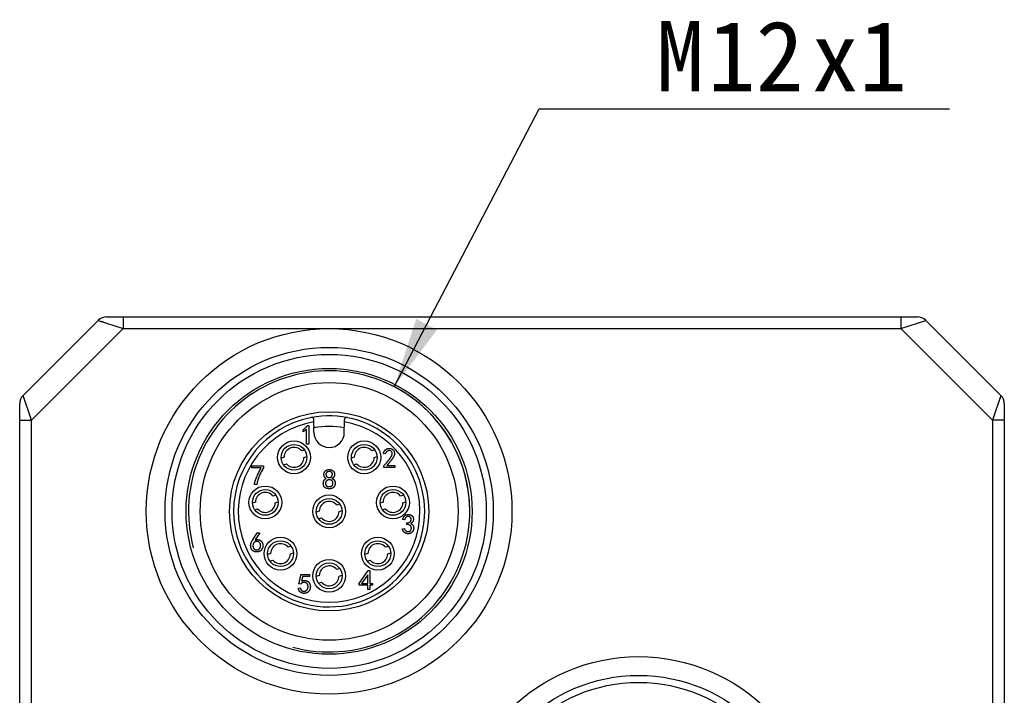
# Model space of a CAD drawing. Header units: millimetres. Extents: x 93 to 383, y 71 to 267.
# Tile 5 of 5: x 322 to 364, y 234 to 263. Entities that reach past the tile are written whole.
import ezdxf

# ---------------------------------------------------------------- set-up
doc = ezdxf.new("R2010")
doc.units = ezdxf.units.MM
doc.header["$LTSCALE"] = 23.1
doc.layers.get('0').update_dxf_attribs({"linetype": 'CONTINUOUS'})
doc.layers.add('00_COMPONENTS', color=7, linetype='CONTINUOUS')
doc.layers.add('51__DRAFT_DIMS', color=7, linetype='CONTINUOUS')
doc.styles.get("Standard").update_dxf_attribs({"font": 'simfang.ttf'})
doc.dimstyles.new('DIMSTYLE_6', dxfattribs={"dimtxt": 3, "dimasz": 3, "dimexe": 2.5, "dimexo": 0.5, "dimtad": 1, "dimdsep": 46, "dimtxsty": 'STANDARD', "dimblk": '_FILLED', "dimblk1": '_FILLED', "dimblk2": '_FILLED', "dimcen": 0.09, "dimclrt": 3, "dimazin": 2, "dimtp": 0.2, "dimtm": 0.2, "dimtfac": 1, "dimtofl": 0, "dimtmove": 0, "dimatfit": 1, "dimldrblk": '_FILLED', "dimfxl": 1, "dimtolj": 1, "dimarcsym": 0})

# ---------------------------------------------------------------- blocks, each defined once
blk = doc.blocks.new('_FILLED')
at = {"color": 0, "linetype": 'ByBlock'}
blk.add_solid([(0, 0), (-1, 0.167), (-1, -0.167)], dxfattribs=at)
blk = doc.blocks.new('*D24')
at = {"layer": '51__DRAFT_DIMS', "color": 4}
for p, q in [((338.315, 247.278), (344.496, 259.139)), ((344.496, 259.139), (347.996, 259.139)), ((347.996, 259.139), (362.011, 259.139))]:
    blk.add_line(p, q, dxfattribs=at)
at = {"layer": '51__DRAFT_DIMS', "color": 4, "xscale": 3, "yscale": 3, "zscale": 3, "rotation": 242.4762208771}
blk.add_blockref('_FILLED', (338.315, 247.278), dxfattribs=at)
at = {"layer": '51__DRAFT_DIMS', "color": 3}
for s, p in [('12', (351.699, 259.889)), ('M', (349.496, 259.889)), ('x1', (356.105, 259.889))]:
    blk.add_text(s, height=3, dxfattribs=at).set_placement(p)

msp = doc.modelspace()

# ---------------------------------------------------------------- linework, layer by layer
at = {"layer": '00_COMPONENTS', "color": 7}
for p, q in [((325.696, 250.11), (322.489, 246.903)), ((326.049, 250.257), (360.635, 250.257)), ((364.196, 246.903), (360.989, 250.11)), ((322.342, 211.964), (322.342, 246.55)), ((364.342, 246.55), (364.342, 211.964)), ((334.892, 245.607), (334.892, 245.861)), ((336.192, 245.607), (336.192, 245.861)), ((334.428, 245.35), (334.428, 245.439)), ((334.583, 244.821), (334.583, 245.467)), ((334.62, 245.626), (334.676, 245.626)), ((334.676, 245.626), (334.676, 244.821)), ((334.894, 245.33), (334.894, 245.557)), ((336.19, 245.327), (336.19, 245.557)), ((334.495, 244.578), (334.371, 244.535)), ((334.676, 244.821), (334.583, 244.821)), ((337.491, 244.578), (337.367, 244.535)), ((333.62, 244.275), (333.495, 244.232)), ((334.469, 244.252), (334.593, 244.295)), ((336.615, 244.275), (336.491, 244.232)), ((337.465, 244.252), (337.589, 244.295)), ((337.938, 244.415), (337.849, 244.429)), ((332.246, 243.818), (332.246, 243.902)), ((332.246, 243.902), (332.746, 243.902)), ((332.648, 243.818), (332.246, 243.818)), ((332.746, 243.902), (332.746, 243.822)), ((333.594, 243.949), (333.718, 243.991)), ((336.589, 243.949), (336.713, 243.991)), ((337.868, 243.83), (337.868, 243.849)), ((338.341, 243.83), (337.868, 243.83)), ((338.004, 243.915), (338.341, 243.915)), ((338.341, 243.915), (338.341, 243.83)), ((332.456, 243.111), (332.353, 243.111)), ((332.394, 242.351), (332.27, 242.308)), ((333.27, 242.654), (333.146, 242.611)), ((333.244, 242.328), (333.368, 242.371)), ((337.841, 242.351), (337.716, 242.308)), ((338.716, 242.654), (338.592, 242.611)), ((338.69, 242.328), (338.814, 242.371)), ((332.368, 242.025), (332.492, 242.068)), ((335.117, 241.969), (334.993, 241.926)), ((335.993, 242.272), (335.869, 242.229)), ((335.967, 241.945), (336.091, 241.988)), ((337.815, 242.025), (337.939, 242.068)), ((335.091, 241.642), (335.215, 241.685)), ((338.76, 241.6), (338.676, 241.614)), ((338.666, 241.216), (338.75, 241.23)), ((338.858, 241.403), (338.858, 241.464)), ((332.283, 240.746), (332.475, 241.045)), ((332.583, 241.045), (332.386, 240.737)), ((332.475, 241.045), (332.583, 241.045)), ((333.917, 240.467), (333.793, 240.425)), ((338.068, 240.467), (337.944, 240.425)), ((333.042, 240.164), (332.918, 240.121)), ((333.016, 239.838), (333.14, 239.881)), ((333.892, 240.141), (334.016, 240.184)), ((337.193, 240.164), (337.069, 240.121)), ((337.167, 239.838), (337.291, 239.881)), ((338.042, 240.141), (338.167, 240.184)), ((335.993, 239.522), (335.869, 239.479)), ((336.827, 238.886), (337.206, 239.433)), ((337.206, 239.433), (337.276, 239.433)), ((337.276, 239.433), (337.276, 238.886)), ((334.339, 239.264), (334.709, 239.264)), ((334.709, 239.18), (334.41, 239.18)), ((334.709, 239.264), (334.709, 239.18)), ((335.117, 239.219), (334.993, 239.176)), ((335.967, 239.195), (336.091, 239.238)), ((337.187, 239.255), (336.925, 238.886)), ((337.187, 238.886), (337.187, 239.255)), ((334.227, 238.67), (334.311, 238.694)), ((334.33, 238.853), (334.251, 238.862)), ((335.091, 238.892), (335.215, 238.935)), ((336.827, 238.806), (336.827, 238.886)), ((337.187, 238.806), (336.827, 238.806)), ((336.925, 238.886), (337.187, 238.886)), ((337.187, 238.628), (337.187, 238.806)), ((337.276, 238.628), (337.187, 238.628)), ((337.276, 238.886), (337.388, 238.886)), ((337.276, 238.806), (337.276, 238.628)), ((337.388, 238.806), (337.276, 238.806)), ((337.388, 238.886), (337.388, 238.806))]:
    msp.add_line(p, q, dxfattribs=at)
at = {"layer": '00_COMPONENTS', "color": 4}
for p, q in [((325.696, 250.11), (326.756, 249.757)), ((325.696, 250.11), (325.696, 250.11)), ((325.86, 250.056), (325.904, 250.041)), ((326.756, 250.257), (326.756, 249.757)), ((359.928, 250.257), (359.928, 249.757)), ((359.928, 249.757), (360.989, 250.11)), ((360.988, 250.11), (360.989, 250.11)), ((326.756, 249.757), (322.842, 245.843)), ((326.756, 249.757), (359.928, 249.757)), ((363.842, 245.843), (359.928, 249.757)), ((322.489, 246.903), (322.489, 246.903)), ((322.842, 245.843), (322.489, 246.903)), ((364.196, 246.903), (363.842, 245.843)), ((364.141, 246.739), (364.126, 246.695)), ((364.196, 246.903), (364.195, 246.903)), ((322.342, 245.843), (322.842, 245.843)), ((322.842, 212.671), (322.842, 245.843)), ((363.842, 245.843), (363.842, 212.671)), ((364.342, 245.843), (363.842, 245.843))]:
    msp.add_line(p, q, dxfattribs=at)
for points in [[(325.804, 250.074), (325.84, 250.062), (325.86, 250.056)], [(364.16, 246.795), (364.148, 246.759), (364.141, 246.739)]]:
    msp.add_lwpolyline(points, dxfattribs=at)
at = {"layer": '00_COMPONENTS', "color": 7}
for centre, radius in [((335.542, 241.957), 7.8), ((335.542, 241.957), 7), ((335.542, 241.957), 6.1), ((335.542, 241.957), 5.5), ((335.542, 241.957), 4.25), ((334.044, 244.263), 0.7), ((337.04, 244.263), 0.7), ((334.044, 244.263), 0.55), ((337.04, 244.263), 0.55), ((332.819, 242.34), 0.7), ((332.819, 242.34), 0.55), ((338.265, 242.34), 0.7), ((338.265, 242.34), 0.55), ((335.542, 241.957), 0.7), ((335.542, 241.957), 0.55), ((333.467, 240.153), 0.7), ((333.467, 240.153), 0.55), ((337.618, 240.153), 0.7), ((337.618, 240.153), 0.55), ((335.542, 239.207), 0.7), ((335.542, 239.207), 0.55), ((348.742, 227.957), 7.8), ((348.742, 227.957), 7)]:
    msp.add_circle(centre, radius, dxfattribs=at)
at = {"layer": '00_COMPONENTS', "color": 4}
for centre in [(335.542, 241.957), (348.742, 227.957)]:
    msp.add_circle(centre, 6.7, dxfattribs=at)
at = {"layer": '00_COMPONENTS', "color": 7}
for centre, radius, start, end in [((326.049, 249.757), 0.5, 90, 135), ((360.635, 249.757), 0.5, 45, 90), ((322.842, 246.55), 0.5, 135, 180), ((363.842, 246.55), 0.5, 0, 45), ((335.542, 241.957), 4.075, 101.4239, 180), ((335.542, 241.957), 4.075, 100.8757, 101.4239), ((335.542, 241.957), 4.075, 0.2708, 100.8757), ((334.792, 245.861), 0.1, 0, 100.8744), ((336.292, 245.861), 0.1, 79.1243, 180), ((335.542, 245.607), 0.65, 180, 184.4117), ((335.542, 241.957), 3.623, 79.6956, 100.3044), ((335.542, 245.33), 0.648, 180, 359.7575), ((335.542, 245.607), 0.65, 355.5883, 360), ((334.044, 244.263), 0.425, 39.7544, 178.4198), ((337.04, 244.263), 0.425, 39.7544, 178.4198), ((334.044, 244.263), 0.425, 219.7544, 358.4198), ((337.04, 244.263), 0.425, 219.7544, 358.4198), ((332.819, 242.34), 0.425, 39.7544, 178.4198), ((338.265, 242.34), 0.425, 39.7544, 178.4198), ((335.542, 241.957), 0.425, 39.7544, 178.4198), ((335.542, 241.957), 4.075, 180, 0.2708), ((332.819, 242.34), 0.425, 219.7544, 358.4198), ((335.542, 241.957), 0.425, 219.7544, 358.4198), ((338.265, 242.34), 0.425, 219.7544, 358.4198), ((333.467, 240.153), 0.425, 39.7544, 178.4198), ((337.618, 240.153), 0.425, 39.7544, 178.4198), ((333.467, 240.153), 0.425, 219.7544, 358.4198), ((337.618, 240.153), 0.425, 219.7544, 358.4198), ((335.542, 239.207), 0.425, 39.7544, 178.4198), ((335.542, 239.207), 0.425, 219.7544, 358.4198)]:
    msp.add_arc(centre, radius, start, end, dxfattribs=at)
at = {"layer": '00_COMPONENTS', "color": 4}
for radius, start, end in [(6, 255, 195), (3.875, 99.6566, 80.3434)]:
    msp.add_arc((335.542, 241.957), radius, start, end, dxfattribs=at)
at = {"layer": '00_COMPONENTS', "color": 7}
for points, knots in [([(334.428, 245.439), (334.438, 245.446), (334.457, 245.459), (334.484, 245.48), (334.51, 245.502), (334.535, 245.525), (334.558, 245.549), (334.58, 245.574), (334.601, 245.599), (334.614, 245.617), (334.62, 245.626)], [0, 0, 0, 0, 0.130066, 0.258313, 0.384695, 0.509801, 0.633479, 0.75646, 0.878074, 1, 1, 1, 1]), ([(334.583, 245.467), (334.572, 245.457), (334.55, 245.436), (334.513, 245.407), (334.472, 245.378), (334.443, 245.359), (334.428, 245.35)], [0, 0, 0, 0, 0.227982, 0.469826, 0.72714, 1, 1, 1, 1]), ([(337.849, 244.429), (337.852, 244.438), (337.859, 244.455), (337.869, 244.479), (337.88, 244.501), (337.891, 244.522), (337.904, 244.541), (337.917, 244.558), (337.93, 244.573), (337.945, 244.586), (337.96, 244.598), (337.976, 244.608), (337.992, 244.617), (338.009, 244.624), (338.026, 244.63), (338.045, 244.635), (338.064, 244.638), (338.077, 244.639), (338.083, 244.64)], [0, 0, 0, 0, 0.082418, 0.16035, 0.234248, 0.304545, 0.370646, 0.433761, 0.494253, 0.551804, 0.607921, 0.663747, 0.718797, 0.773414, 0.828923, 0.884604, 0.941558, 1, 1, 1, 1]), ([(337.868, 243.849), (337.869, 243.855), (337.87, 243.866), (337.874, 243.883), (337.879, 243.9), (337.887, 243.916), (337.896, 243.932), (337.907, 243.947), (337.919, 243.962), (337.934, 243.976), (337.95, 243.991), (337.966, 244.008), (337.984, 244.027), (338.003, 244.048), (338.023, 244.071), (338.044, 244.096), (338.066, 244.123), (338.088, 244.151), (338.11, 244.179), (338.13, 244.206), (338.148, 244.232), (338.165, 244.256), (338.179, 244.278), (338.191, 244.299), (338.201, 244.318), (338.212, 244.34), (338.222, 244.366), (338.229, 244.395), (338.233, 244.423), (338.231, 244.448), (338.226, 244.47), (338.217, 244.491), (338.203, 244.51), (338.187, 244.526), (338.167, 244.539), (338.146, 244.548), (338.123, 244.552), (338.099, 244.552), (338.075, 244.547), (338.051, 244.54), (338.028, 244.528), (338.006, 244.515), (337.993, 244.503), (337.988, 244.498)], [0, 0, 0, 0, 0.016997, 0.033783, 0.0507, 0.067921, 0.085462, 0.103589, 0.122389, 0.142079, 0.163325, 0.186476, 0.211785, 0.239156, 0.2687, 0.300334, 0.334044, 0.369835, 0.405447, 0.438626, 0.469348, 0.497526, 0.523232, 0.546531, 0.567448, 0.585871, 0.618659, 0.648088, 0.674421, 0.698423, 0.720813, 0.74249, 0.764403, 0.787081, 0.809829, 0.831923, 0.854098, 0.877388, 0.901359, 0.92543, 0.950564, 0.976684, 1, 1, 1, 1]), ([(337.988, 244.498), (337.987, 244.497), (337.979, 244.489), (337.966, 244.473), (337.95, 244.446), (337.942, 244.426), (337.938, 244.415)], [0, 0, 0, 0, 0.03918, 0.338555, 0.656905, 1, 1, 1, 1]), ([(338.083, 244.64), (338.091, 244.64), (338.106, 244.642), (338.127, 244.642), (338.148, 244.64), (338.168, 244.638), (338.187, 244.633), (338.206, 244.626), (338.225, 244.616), (338.245, 244.605), (338.264, 244.591), (338.282, 244.573), (338.297, 244.551), (338.311, 244.527), (338.322, 244.5), (338.329, 244.47), (338.331, 244.438), (338.33, 244.409), (338.326, 244.384), (338.322, 244.365), (338.315, 244.345), (338.307, 244.323), (338.297, 244.301), (338.285, 244.278), (338.272, 244.255), (338.259, 244.234), (338.247, 244.217), (338.238, 244.203), (338.227, 244.188), (338.216, 244.173), (338.203, 244.156), (338.19, 244.139), (338.176, 244.12), (338.16, 244.101), (338.144, 244.081), (338.127, 244.06), (338.108, 244.038), (338.089, 244.015), (338.069, 243.991), (338.048, 243.966), (338.026, 243.941), (338.011, 243.924), (338.004, 243.915)], [0, 0, 0, 0, 0.023107, 0.044938, 0.065593, 0.085179, 0.104791, 0.125232, 0.146947, 0.170129, 0.194195, 0.219142, 0.245375, 0.273297, 0.302679, 0.33331, 0.366074, 0.401387, 0.420257, 0.440337, 0.461768, 0.484702, 0.509085, 0.535173, 0.562792, 0.592208, 0.60795, 0.624905, 0.643319, 0.662914, 0.683872, 0.706052, 0.729564, 0.754303, 0.780514, 0.808064, 0.836708, 0.866716, 0.898201, 0.930782, 0.964709, 1, 1, 1, 1]), ([(332.353, 243.111), (332.361, 243.141), (332.376, 243.201), (332.403, 243.289), (332.434, 243.378), (332.469, 243.466), (332.508, 243.555), (332.55, 243.643), (332.597, 243.731), (332.631, 243.789), (332.648, 243.818)], [0, 0, 0, 0, 0.119498, 0.23997, 0.361983, 0.485589, 0.610983, 0.738554, 0.868075, 1, 1, 1, 1]), ([(332.746, 243.822), (332.728, 243.793), (332.693, 243.735), (332.646, 243.645), (332.602, 243.557), (332.563, 243.468), (332.529, 243.379), (332.5, 243.29), (332.475, 243.201), (332.463, 243.141), (332.456, 243.111)], [0, 0, 0, 0, 0.133825, 0.264558, 0.39263, 0.518166, 0.641411, 0.762556, 0.882014, 1, 1, 1, 1]), ([(335.416, 243.362), (335.407, 243.368), (335.391, 243.378), (335.369, 243.396), (335.352, 243.415), (335.34, 243.434), (335.332, 243.456), (335.326, 243.478), (335.322, 243.502), (335.319, 243.526), (335.319, 243.551), (335.322, 243.574), (335.326, 243.595), (335.333, 243.615), (335.343, 243.634), (335.354, 243.652), (335.367, 243.669), (335.383, 243.685), (335.399, 243.701), (335.417, 243.713), (335.436, 243.723), (335.455, 243.73), (335.476, 243.735), (335.497, 243.739), (335.519, 243.741), (335.542, 243.742), (335.565, 243.741), (335.586, 243.739), (335.607, 243.736), (335.626, 243.732), (335.646, 243.726), (335.665, 243.718), (335.676, 243.711), (335.682, 243.708)], [0, 0, 0, 0, 0.044045, 0.083627, 0.119078, 0.151692, 0.18363, 0.216727, 0.251145, 0.287134, 0.322728, 0.356263, 0.387607, 0.417444, 0.446943, 0.477392, 0.508655, 0.541239, 0.573672, 0.604749, 0.634809, 0.664496, 0.694801, 0.725614, 0.757638, 0.790509, 0.823374, 0.854586, 0.884261, 0.912528, 0.94126, 0.971918, 1, 1, 1, 1]), ([(335.68, 243.532), (335.68, 243.532), (335.68, 243.537), (335.68, 243.547), (335.679, 243.561), (335.677, 243.574), (335.673, 243.587), (335.669, 243.598), (335.663, 243.609), (335.656, 243.618), (335.647, 243.627), (335.638, 243.634), (335.628, 243.641), (335.616, 243.646), (335.604, 243.651), (335.591, 243.654), (335.577, 243.656), (335.562, 243.658), (335.547, 243.658), (335.53, 243.657), (335.514, 243.656), (335.499, 243.653), (335.485, 243.65), (335.473, 243.645), (335.461, 243.64), (335.451, 243.633), (335.442, 243.626), (335.432, 243.615), (335.422, 243.6), (335.413, 243.58), (335.407, 243.558), (335.406, 243.543), (335.406, 243.536)], [0, 0, 0, 0, 0.001332, 0.035398, 0.069177, 0.100824, 0.131099, 0.159988, 0.188294, 0.216122, 0.24399, 0.272322, 0.301472, 0.33103, 0.361678, 0.393537, 0.426872, 0.461913, 0.499273, 0.538299, 0.577057, 0.613292, 0.64724, 0.679046, 0.708604, 0.737187, 0.764567, 0.791293, 0.843318, 0.894411, 0.946076, 1, 1, 1, 1]), ([(335.682, 243.708), (335.683, 243.707), (335.691, 243.702), (335.706, 243.692), (335.726, 243.676), (335.743, 243.656), (335.757, 243.632), (335.766, 243.61), (335.771, 243.591), (335.774, 243.576), (335.775, 243.561), (335.776, 243.545), (335.775, 243.528), (335.773, 243.511), (335.769, 243.493), (335.764, 243.475), (335.758, 243.456), (335.75, 243.439), (335.739, 243.423), (335.726, 243.408), (335.711, 243.394), (335.694, 243.38), (335.675, 243.368), (335.661, 243.361), (335.654, 243.358)], [0, 0, 0, 0, 0.008228, 0.065726, 0.125099, 0.184822, 0.247042, 0.312858, 0.347195, 0.382145, 0.417808, 0.454894, 0.493242, 0.533396, 0.575226, 0.618836, 0.663089, 0.707128, 0.75147, 0.797053, 0.843864, 0.893306, 0.945075, 1, 1, 1, 1]), ([(335.294, 243.166), (335.294, 243.175), (335.295, 243.194), (335.301, 243.222), (335.309, 243.249), (335.32, 243.272), (335.33, 243.289), (335.339, 243.302), (335.348, 243.314), (335.359, 243.325), (335.372, 243.335), (335.385, 243.345), (335.4, 243.354), (335.41, 243.36), (335.416, 243.362)], [0, 0, 0, 0, 0.114511, 0.230203, 0.347169, 0.46884, 0.53118, 0.593815, 0.656802, 0.721557, 0.787545, 0.856125, 0.926631, 1, 1, 1, 1]), ([(335.704, 243.144), (335.705, 243.151), (335.706, 243.166), (335.704, 243.185), (335.701, 243.202), (335.697, 243.214), (335.692, 243.226), (335.685, 243.237), (335.677, 243.248), (335.668, 243.258), (335.657, 243.267), (335.641, 243.279), (335.619, 243.291), (335.592, 243.302), (335.562, 243.307), (335.533, 243.307), (335.504, 243.303), (335.477, 243.294), (335.453, 243.281), (335.435, 243.268), (335.423, 243.255), (335.414, 243.244), (335.407, 243.234), (335.402, 243.222), (335.397, 243.21), (335.393, 243.198), (335.391, 243.184), (335.39, 243.175), (335.39, 243.171)], [0, 0, 0, 0, 0.039681, 0.092377, 0.118782, 0.144848, 0.170603, 0.197044, 0.224184, 0.252579, 0.282022, 0.312999, 0.375215, 0.435129, 0.494992, 0.556095, 0.616433, 0.673504, 0.72865, 0.784078, 0.811714, 0.838511, 0.864916, 0.89113, 0.917451, 0.944435, 0.971826, 1, 1, 1, 1]), ([(335.406, 243.536), (335.406, 243.528), (335.408, 243.512), (335.414, 243.489), (335.424, 243.467), (335.436, 243.45), (335.448, 243.437), (335.458, 243.428), (335.469, 243.421), (335.481, 243.415), (335.495, 243.41), (335.51, 243.407), (335.525, 243.405), (335.542, 243.404), (335.559, 243.405), (335.575, 243.407), (335.59, 243.41), (335.603, 243.415), (335.616, 243.421), (335.628, 243.428), (335.638, 243.437), (335.647, 243.446), (335.655, 243.457), (335.663, 243.469), (335.669, 243.48), (335.673, 243.493), (335.677, 243.506), (335.679, 243.519), (335.68, 243.528), (335.68, 243.532)], [0, 0, 0, 0, 0.054811, 0.110068, 0.167544, 0.228448, 0.25984, 0.290692, 0.322111, 0.354422, 0.3883, 0.423648, 0.46127, 0.501527, 0.541784, 0.579813, 0.615562, 0.649828, 0.682881, 0.71499, 0.746785, 0.779012, 0.810945, 0.842488, 0.873692, 0.905253, 0.93632, 0.968371, 1, 1, 1, 1]), ([(335.654, 243.358), (335.661, 243.356), (335.673, 243.352), (335.691, 243.345), (335.707, 243.337), (335.722, 243.328), (335.735, 243.319), (335.747, 243.309), (335.758, 243.297), (335.77, 243.281), (335.782, 243.26), (335.792, 243.231), (335.798, 243.199), (335.8, 243.166), (335.798, 243.134), (335.795, 243.104), (335.788, 243.077), (335.779, 243.054), (335.768, 243.034), (335.757, 243.015), (335.744, 242.999), (335.732, 242.983), (335.718, 242.97), (335.701, 242.958), (335.682, 242.947), (335.661, 242.938), (335.637, 242.931), (335.61, 242.926), (335.581, 242.923), (335.549, 242.922), (335.517, 242.923), (335.487, 242.926), (335.462, 242.931), (335.448, 242.934), (335.443, 242.936)], [0, 0, 0, 0, 0.026362, 0.051196, 0.074536, 0.09701, 0.118203, 0.138712, 0.158531, 0.177914, 0.216445, 0.255819, 0.297244, 0.34138, 0.384792, 0.423965, 0.459416, 0.49155, 0.521263, 0.549664, 0.576372, 0.601856, 0.627103, 0.653313, 0.681223, 0.711184, 0.743273, 0.778675, 0.817294, 0.859787, 0.902505, 0.942248, 0.979427, 1, 1, 1, 1]), ([(335.443, 242.936), (335.439, 242.937), (335.427, 242.94), (335.409, 242.948), (335.387, 242.959), (335.367, 242.972), (335.35, 242.988), (335.335, 243.005), (335.322, 243.024), (335.313, 243.044), (335.305, 243.065), (335.3, 243.089), (335.297, 243.113), (335.294, 243.139), (335.294, 243.157), (335.294, 243.166)], [0, 0, 0, 0, 0.036795, 0.121413, 0.202336, 0.281282, 0.35889, 0.435294, 0.510061, 0.584213, 0.66011, 0.739025, 0.821668, 0.908374, 1, 1, 1, 1]), ([(335.39, 243.171), (335.389, 243.162), (335.39, 243.144), (335.393, 243.118), (335.399, 243.094), (335.406, 243.076), (335.414, 243.062), (335.421, 243.053), (335.429, 243.045), (335.439, 243.038), (335.449, 243.031), (335.46, 243.026), (335.473, 243.022), (335.491, 243.017), (335.514, 243.014), (335.543, 243.013), (335.573, 243.015), (335.598, 243.019), (335.617, 243.025), (335.631, 243.03), (335.643, 243.036), (335.654, 243.044), (335.664, 243.053), (335.673, 243.063), (335.681, 243.074), (335.689, 243.09), (335.697, 243.112), (335.702, 243.131), (335.704, 243.142), (335.704, 243.144)], [0, 0, 0, 0, 0.055778, 0.108433, 0.15832, 0.207071, 0.230954, 0.254542, 0.277905, 0.301708, 0.325959, 0.351862, 0.378602, 0.407208, 0.466088, 0.525452, 0.586019, 0.648804, 0.679839, 0.709527, 0.737968, 0.765558, 0.792729, 0.8199, 0.84749, 0.875932, 0.932604, 0.986549, 1, 1, 1, 1]), ([(338.676, 241.614), (338.681, 241.627), (338.69, 241.654), (338.708, 241.691), (338.729, 241.724), (338.748, 241.749), (338.765, 241.768), (338.779, 241.779), (338.794, 241.79), (338.811, 241.799), (338.828, 241.806), (338.846, 241.812), (338.866, 241.817), (338.886, 241.82), (338.907, 241.821), (338.927, 241.822), (338.946, 241.821), (338.965, 241.819), (338.983, 241.816), (339.001, 241.811), (339.017, 241.805), (339.033, 241.799), (339.049, 241.79), (339.063, 241.782), (339.076, 241.771), (339.088, 241.76), (339.098, 241.748), (339.107, 241.734), (339.116, 241.72), (339.123, 241.705), (339.128, 241.689), (339.133, 241.673), (339.136, 241.656), (339.137, 241.639), (339.137, 241.621), (339.136, 241.603), (339.134, 241.585), (339.13, 241.569), (339.127, 241.558), (339.126, 241.554)], [0, 0, 0, 0, 0.057592, 0.112223, 0.164381, 0.214727, 0.239386, 0.263806, 0.288019, 0.312824, 0.337747, 0.363451, 0.39, 0.417561, 0.445366, 0.471929, 0.497816, 0.523112, 0.547524, 0.571382, 0.595116, 0.618492, 0.641528, 0.663753, 0.685607, 0.707169, 0.728633, 0.75016, 0.772299, 0.794619, 0.817188, 0.839647, 0.862427, 0.885151, 0.908474, 0.932081, 0.956572, 0.981843, 1, 1, 1, 1]), ([(338.9, 241.74), (338.897, 241.74), (338.889, 241.739), (338.876, 241.736), (338.86, 241.731), (338.844, 241.724), (338.83, 241.714), (338.816, 241.701), (338.803, 241.686), (338.791, 241.668), (338.78, 241.648), (338.769, 241.625), (338.763, 241.608), (338.76, 241.6)], [0, 0, 0, 0, 0.041189, 0.115797, 0.194098, 0.274432, 0.357655, 0.445284, 0.538833, 0.64093, 0.751058, 0.870271, 1, 1, 1, 1]), ([(338.858, 241.464), (338.866, 241.465), (338.881, 241.466), (338.903, 241.47), (338.924, 241.475), (338.943, 241.481), (338.96, 241.488), (338.975, 241.496), (338.989, 241.505), (339.001, 241.515), (339.011, 241.526), (339.02, 241.538), (339.027, 241.55), (339.033, 241.564), (339.037, 241.578), (339.04, 241.593), (339.041, 241.609), (339.041, 241.625), (339.039, 241.641), (339.035, 241.657), (339.03, 241.671), (339.023, 241.684), (339.015, 241.696), (339.005, 241.706), (338.993, 241.716), (338.98, 241.724), (338.966, 241.73), (338.951, 241.736), (338.937, 241.739), (338.922, 241.741), (338.91, 241.741), (338.902, 241.74), (338.9, 241.74)], [0, 0, 0, 0, 0.049913, 0.096617, 0.140503, 0.18113, 0.219433, 0.255687, 0.28961, 0.322228, 0.35371, 0.384469, 0.414632, 0.444947, 0.475865, 0.507519, 0.54052, 0.574905, 0.609512, 0.641899, 0.673156, 0.703746, 0.733783, 0.764242, 0.795381, 0.827717, 0.860575, 0.892512, 0.923676, 0.954647, 0.986131, 1, 1, 1, 1]), ([(339.126, 241.554), (339.125, 241.552), (339.122, 241.544), (339.116, 241.53), (339.106, 241.513), (339.093, 241.496), (339.079, 241.48), (339.062, 241.465), (339.043, 241.45), (339.029, 241.441), (339.022, 241.436)], [0, 0, 0, 0, 0.035046, 0.157122, 0.282771, 0.411986, 0.547604, 0.690066, 0.840317, 1, 1, 1, 1]), ([(338.797, 241.029), (338.793, 241.031), (338.783, 241.036), (338.767, 241.046), (338.75, 241.059), (338.735, 241.073), (338.72, 241.089), (338.707, 241.106), (338.696, 241.125), (338.686, 241.146), (338.678, 241.168), (338.671, 241.191), (338.668, 241.208), (338.666, 241.216)], [0, 0, 0, 0, 0.06143, 0.147512, 0.235932, 0.324609, 0.413826, 0.504432, 0.596493, 0.691283, 0.790167, 0.892717, 1, 1, 1, 1]), ([(338.75, 241.23), (338.754, 241.22), (338.76, 241.201), (338.774, 241.174), (338.791, 241.15), (338.807, 241.132), (338.822, 241.12), (338.834, 241.112), (338.846, 241.105), (338.859, 241.1), (338.872, 241.096), (338.886, 241.093), (338.901, 241.092), (338.916, 241.092), (338.932, 241.093), (338.946, 241.096), (338.96, 241.1), (338.973, 241.106), (338.986, 241.113), (338.997, 241.122), (339.008, 241.132), (339.017, 241.143), (339.026, 241.156), (339.033, 241.169), (339.04, 241.182), (339.044, 241.196), (339.048, 241.21), (339.05, 241.225), (339.051, 241.24), (339.05, 241.256), (339.048, 241.271), (339.046, 241.283), (339.044, 241.291), (339.043, 241.293)], [0, 0, 0, 0, 0.060974, 0.11976, 0.17672, 0.233591, 0.261623, 0.289015, 0.316299, 0.343487, 0.371274, 0.399658, 0.428728, 0.459033, 0.489459, 0.518575, 0.547013, 0.574913, 0.602708, 0.630697, 0.659357, 0.689089, 0.718936, 0.748372, 0.777171, 0.80592, 0.834659, 0.863887, 0.893559, 0.92422, 0.954714, 0.983632, 1, 1, 1, 1]), ([(339.022, 241.436), (339.032, 241.431), (339.053, 241.421), (339.08, 241.402), (339.104, 241.379), (339.12, 241.356), (339.131, 241.337), (339.137, 241.321), (339.142, 241.304), (339.146, 241.286), (339.148, 241.267), (339.149, 241.247), (339.148, 241.226), (339.146, 241.204), (339.142, 241.182), (339.137, 241.161), (339.129, 241.141), (339.12, 241.122), (339.109, 241.104), (339.095, 241.087), (339.081, 241.071), (339.064, 241.057), (339.046, 241.044), (339.028, 241.032), (339.009, 241.023), (338.989, 241.015), (338.969, 241.009), (338.948, 241.005), (338.927, 241.003), (338.905, 241.003), (338.883, 241.004), (338.862, 241.007), (338.841, 241.012), (338.822, 241.018), (338.807, 241.024), (338.799, 241.028), (338.797, 241.029)], [0, 0, 0, 0, 0.046742, 0.091508, 0.135487, 0.179633, 0.202139, 0.225196, 0.248868, 0.273446, 0.299113, 0.326251, 0.354792, 0.385106, 0.415473, 0.445024, 0.473949, 0.502288, 0.530964, 0.559448, 0.588563, 0.618388, 0.648317, 0.67739, 0.706145, 0.734499, 0.762697, 0.791266, 0.820185, 0.849883, 0.879403, 0.908237, 0.936488, 0.964218, 0.992006, 1, 1, 1, 1]), ([(339.043, 241.293), (339.042, 241.295), (339.04, 241.302), (339.036, 241.312), (339.029, 241.324), (339.021, 241.335), (339.011, 241.345), (339.001, 241.354), (338.989, 241.363), (338.975, 241.371), (338.959, 241.378), (338.943, 241.384), (338.924, 241.39), (338.903, 241.395), (338.881, 241.4), (338.866, 241.402), (338.858, 241.403)], [0, 0, 0, 0, 0.026534, 0.087023, 0.147853, 0.207349, 0.267273, 0.328905, 0.393451, 0.462132, 0.536869, 0.617036, 0.702438, 0.7953, 0.894172, 1, 1, 1, 1]), ([(332.195, 240.514), (332.195, 240.525), (332.197, 240.546), (332.203, 240.576), (332.21, 240.604), (332.22, 240.63), (332.233, 240.655), (332.247, 240.683), (332.264, 240.714), (332.277, 240.735), (332.283, 240.746)], [0, 0, 0, 0, 0.130375, 0.252443, 0.364577, 0.470289, 0.579839, 0.704817, 0.844746, 1, 1, 1, 1]), ([(332.575, 240.629), (332.573, 240.63), (332.568, 240.636), (332.557, 240.643), (332.542, 240.652), (332.527, 240.659), (332.511, 240.665), (332.495, 240.669), (332.478, 240.672), (332.461, 240.673), (332.444, 240.673), (332.426, 240.671), (332.409, 240.668), (332.392, 240.664), (332.377, 240.657), (332.363, 240.649), (332.351, 240.639), (332.339, 240.628), (332.329, 240.615), (332.318, 240.596), (332.306, 240.571), (332.297, 240.539), (332.292, 240.506), (332.292, 240.478), (332.294, 240.456), (332.297, 240.44), (332.301, 240.425), (332.307, 240.41), (332.313, 240.397), (332.321, 240.384), (332.33, 240.371), (332.336, 240.364), (332.34, 240.36)], [0, 0, 0, 0, 0.009783, 0.040927, 0.072347, 0.103011, 0.133289, 0.163706, 0.194446, 0.225794, 0.257697, 0.290354, 0.322758, 0.353737, 0.383184, 0.412332, 0.441143, 0.469955, 0.499652, 0.530421, 0.59219, 0.652456, 0.712758, 0.773718, 0.804204, 0.833444, 0.86195, 0.889826, 0.917379, 0.944844, 0.972455, 1, 1, 1, 1]), ([(332.386, 240.737), (332.397, 240.739), (332.416, 240.744), (332.446, 240.749), (332.473, 240.751), (332.499, 240.751), (332.524, 240.749), (332.547, 240.744), (332.568, 240.737), (332.587, 240.728), (332.605, 240.717), (332.622, 240.706), (332.637, 240.694), (332.65, 240.683), (332.662, 240.67), (332.672, 240.658), (332.681, 240.645), (332.69, 240.627), (332.7, 240.604), (332.708, 240.575), (332.714, 240.545), (332.717, 240.514), (332.716, 240.483), (332.713, 240.452), (332.707, 240.421), (332.698, 240.39), (332.686, 240.36), (332.669, 240.332), (332.648, 240.305), (332.627, 240.284), (332.609, 240.268), (332.593, 240.258), (332.576, 240.25), (332.558, 240.242), (332.544, 240.238), (332.537, 240.236), (332.536, 240.236)], [0, 0, 0, 0, 0.038235, 0.073853, 0.107246, 0.138645, 0.168076, 0.196074, 0.223015, 0.249231, 0.274575, 0.298379, 0.321072, 0.342575, 0.363003, 0.38265, 0.401463, 0.419723, 0.455566, 0.491796, 0.528417, 0.566018, 0.603906, 0.641793, 0.679766, 0.718242, 0.757079, 0.796677, 0.837709, 0.880634, 0.902638, 0.924875, 0.947815, 0.971372, 0.995934, 1, 1, 1, 1]), ([(332.536, 240.236), (332.53, 240.234), (332.517, 240.231), (332.496, 240.228), (332.473, 240.227), (332.45, 240.226), (332.427, 240.227), (332.405, 240.229), (332.384, 240.233), (332.364, 240.238), (332.345, 240.244), (332.326, 240.252), (332.309, 240.261), (332.293, 240.272), (332.278, 240.283), (332.264, 240.296), (332.252, 240.31), (332.241, 240.324), (332.231, 240.34), (332.222, 240.356), (332.213, 240.38), (332.204, 240.409), (332.197, 240.445), (332.193, 240.48), (332.194, 240.503), (332.195, 240.514)], [0, 0, 0, 0, 0.033769, 0.076124, 0.120798, 0.165666, 0.20859, 0.250369, 0.290875, 0.329993, 0.36869, 0.406368, 0.443989, 0.480771, 0.516728, 0.551983, 0.586772, 0.621603, 0.656565, 0.691821, 0.72808, 0.799762, 0.868393, 0.935016, 1, 1, 1, 1]), ([(332.34, 240.36), (332.343, 240.356), (332.35, 240.349), (332.362, 240.34), (332.375, 240.332), (332.389, 240.325), (332.403, 240.32), (332.419, 240.316), (332.435, 240.312), (332.452, 240.311), (332.469, 240.31), (332.485, 240.312), (332.501, 240.315), (332.516, 240.32), (332.531, 240.327), (332.544, 240.335), (332.557, 240.346), (332.569, 240.358), (332.58, 240.371), (332.59, 240.386), (332.598, 240.403), (332.604, 240.421), (332.609, 240.441), (332.613, 240.462), (332.615, 240.484), (332.616, 240.507), (332.615, 240.53), (332.612, 240.552), (332.608, 240.572), (332.602, 240.59), (332.593, 240.607), (332.584, 240.619), (332.577, 240.626), (332.575, 240.629)], [0, 0, 0, 0, 0.027479, 0.055154, 0.082407, 0.110235, 0.138331, 0.167447, 0.197366, 0.228795, 0.260071, 0.290211, 0.319511, 0.348177, 0.377143, 0.406237, 0.435884, 0.466929, 0.498598, 0.531108, 0.564869, 0.599842, 0.636385, 0.674863, 0.715815, 0.759421, 0.802406, 0.842523, 0.879527, 0.913989, 0.947046, 0.978512, 1, 1, 1, 1]), ([(334.251, 238.862), (334.251, 238.864), (334.252, 238.868), (334.254, 238.875), (334.257, 238.886), (334.26, 238.899), (334.263, 238.914), (334.267, 238.933), (334.272, 238.954), (334.277, 238.978), (334.284, 239.004), (334.29, 239.033), (334.297, 239.065), (334.304, 239.1), (334.312, 239.137), (334.321, 239.177), (334.33, 239.22), (334.336, 239.249), (334.339, 239.264)], [0, 0, 0, 0, 0.012245, 0.031422, 0.05692, 0.089353, 0.128214, 0.173914, 0.226548, 0.285931, 0.351425, 0.424172, 0.503349, 0.589369, 0.681821, 0.781204, 0.887343, 1, 1, 1, 1]), ([(334.41, 239.18), (334.408, 239.17), (334.404, 239.15), (334.398, 239.121), (334.392, 239.093), (334.386, 239.067), (334.38, 239.043), (334.375, 239.02), (334.369, 238.999), (334.365, 238.986), (334.363, 238.979)], [0, 0, 0, 0, 0.151947, 0.295502, 0.431833, 0.560795, 0.681593, 0.794865, 0.901057, 1, 1, 1, 1]), ([(334.363, 238.979), (334.374, 238.984), (334.396, 238.994), (334.43, 239.003), (334.462, 239.009), (334.494, 239.01), (334.524, 239.007), (334.554, 239.002), (334.583, 238.993), (334.611, 238.982), (334.637, 238.968), (334.659, 238.952), (334.678, 238.933), (334.693, 238.911), (334.704, 238.889), (334.715, 238.867), (334.723, 238.845), (334.73, 238.822), (334.735, 238.799), (334.739, 238.776), (334.74, 238.751), (334.74, 238.726), (334.738, 238.7), (334.733, 238.674), (334.727, 238.648), (334.719, 238.621), (334.708, 238.595), (334.696, 238.572), (334.68, 238.551), (334.663, 238.532), (334.643, 238.515), (334.621, 238.5), (334.599, 238.488), (334.585, 238.482), (334.579, 238.479)], [0, 0, 0, 0, 0.042734, 0.082635, 0.119878, 0.155439, 0.190114, 0.22446, 0.259016, 0.294116, 0.328138, 0.359829, 0.390015, 0.419537, 0.448409, 0.476477, 0.503805, 0.530373, 0.557013, 0.584081, 0.612121, 0.641112, 0.670792, 0.701181, 0.732388, 0.764605, 0.796389, 0.826956, 0.856823, 0.886182, 0.915773, 0.946062, 0.977168, 1, 1, 1, 1]), ([(334.579, 238.479), (334.576, 238.478), (334.564, 238.473), (334.543, 238.466), (334.513, 238.461), (334.48, 238.459), (334.452, 238.459), (334.43, 238.461), (334.412, 238.465), (334.395, 238.469), (334.378, 238.475), (334.362, 238.482), (334.345, 238.49), (334.329, 238.5), (334.313, 238.511), (334.298, 238.524), (334.284, 238.539), (334.271, 238.556), (334.26, 238.575), (334.25, 238.596), (334.241, 238.619), (334.233, 238.644), (334.229, 238.661), (334.227, 238.67)], [0, 0, 0, 0, 0.01824, 0.081255, 0.14697, 0.215823, 0.289344, 0.327253, 0.364798, 0.402535, 0.440887, 0.479837, 0.519219, 0.559726, 0.601542, 0.643918, 0.687999, 0.733296, 0.780842, 0.830736, 0.883885, 0.940178, 1, 1, 1, 1]), ([(334.311, 238.694), (334.314, 238.684), (334.319, 238.665), (334.33, 238.638), (334.342, 238.615), (334.355, 238.596), (334.37, 238.579), (334.386, 238.567), (334.404, 238.558), (334.423, 238.553), (334.443, 238.55), (334.461, 238.549), (334.479, 238.549), (334.495, 238.55), (334.511, 238.553), (334.526, 238.557), (334.54, 238.562), (334.556, 238.572), (334.575, 238.585), (334.595, 238.604), (334.611, 238.625), (334.623, 238.649), (334.632, 238.674), (334.638, 238.701), (334.641, 238.73), (334.642, 238.759), (334.639, 238.786), (334.635, 238.803), (334.633, 238.81)], [0, 0, 0, 0, 0.052306, 0.09995, 0.143377, 0.182764, 0.21907, 0.253183, 0.286432, 0.319956, 0.352942, 0.384226, 0.413675, 0.441471, 0.468122, 0.493874, 0.518616, 0.542886, 0.590302, 0.635456, 0.679598, 0.72407, 0.769355, 0.815684, 0.86353, 0.913387, 0.962909, 1, 1, 1, 1]), ([(334.633, 238.81), (334.633, 238.812), (334.63, 238.822), (334.623, 238.84), (334.609, 238.862), (334.593, 238.882), (334.574, 238.898), (334.554, 238.91), (334.531, 238.919), (334.507, 238.924), (334.481, 238.926), (334.454, 238.924), (334.43, 238.92), (334.412, 238.914), (334.398, 238.909), (334.385, 238.903), (334.373, 238.895), (334.361, 238.886), (334.35, 238.876), (334.339, 238.865), (334.333, 238.857), (334.33, 238.853)], [0, 0, 0, 0, 0.014646, 0.084375, 0.152682, 0.218674, 0.282635, 0.344767, 0.407981, 0.472783, 0.540414, 0.611681, 0.688105, 0.727041, 0.76555, 0.803661, 0.841726, 0.880098, 0.918814, 0.958792, 1, 1, 1, 1])]:
    msp.add_open_spline(points, degree=3, knots=knots, dxfattribs=at)
at = {"layer": '51__DRAFT_DIMS', "color": 4}
msp.add_arc((335.542, 241.957), 6, 0, 67.2399, dxfattribs=at)

# ---------------------------------------------------------------- dimensions: what is measured, and where the dimension line sits
dim = msp.add_diameter_dim_2p(p1=(338.315, 247.278), p2=(332.769, 236.636), text='M<>x1', dimstyle='DIMSTYLE_6', override={"dimtih": 1, "dimtoh": 1, "dimpost": '<>'}, dxfattribs=at)
dim.commit()
dim.dimension.update_dxf_attribs({"geometry": '*D24', "text_midpoint": (355.003, 261.389), "dimtype": 163})

doc.saveas('drawing.dxf')
